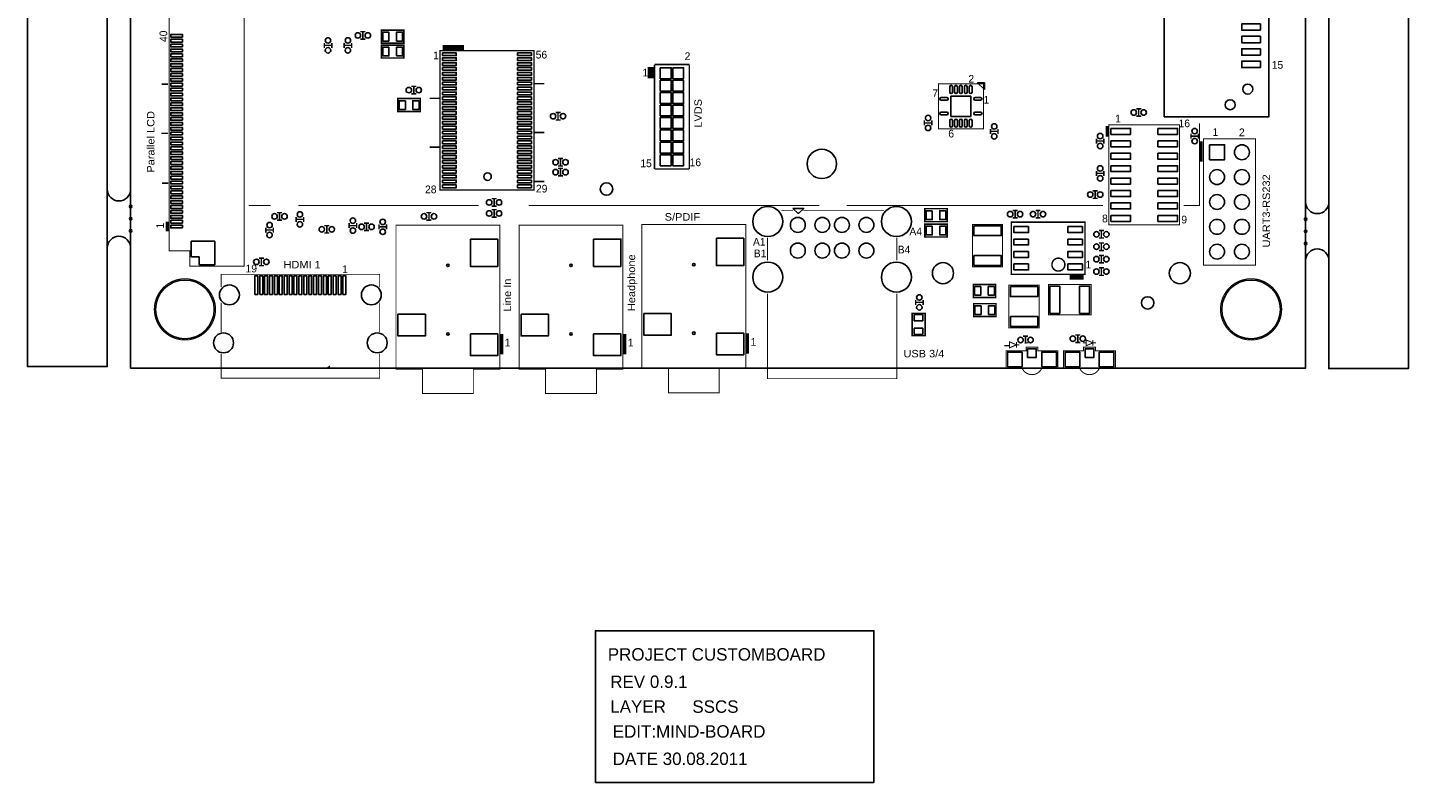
# Model space of a CAD drawing. Extents: x -11 to 131, y -42 to 220.
# Tile 1 of 4: x -11 to 131, y -42 to 35. Entities that reach past the tile are written whole.
import ezdxf

# ---------------------------------------------------------------- set-up
doc = ezdxf.new("R2010")
doc.units = 0
for name, color, linetype in [('BOARD_GEOMETRY_FORMAT_LOGO', 1, 'CONTINUOUS'), ('BOARD_GEOMETRY_OUTLINE', 4, 'CONTINUOUS'), ('BOARD_GEOMETRY_SILKSCREEN_TOP', 3, 'CONTINUOUS'), ('BOARD_GEOMETRY_SSCS', 2, 'CONTINUOUS'), ('PACKAGE_GEOMETRY_SILKSCREEN_TOP', 5, 'CONTINUOUS'), ('PIN_TOP', 6, 'CONTINUOUS')]:
    doc.layers.add(name, color=color, linetype=linetype)

msp = doc.modelspace()

# ---------------------------------------------------------------- linework, layer by layer
at = {"layer": 'BOARD_GEOMETRY_FORMAT_LOGO'}
msp.add_lwpolyline([(47.473108, -42.315892), (47.473108, -26.821892), (75.921108, -26.821892), (75.921108, -42.315892)], close=True, dxfattribs=at)
at = {"layer": 'BOARD_GEOMETRY_OUTLINE'}
for points in [[(5.9944, 112.754664), (-2.3876, 112.754664), (-2.3876, 220.1418), (-10.5156, 220.1418), (-10.5156, 0.1778), (-2.37998, 0.1778), (-2.37998, 107.4166), (122.428, 107.4166), (122.387614, -0.0254), (130.515614, -0.0254), (130.515614, 220.160088), (122.387614, 220.160088), (122.428, 112.754664)], [(0, 0), (0, 105.000044), (120.000014, 105.000044), (120.000014, 0)]]:
    msp.add_lwpolyline(points, close=True, dxfattribs=at)
for points in [[(0.00762, 18.288, -1), (-2.37998, 18.288)], [(122.405394, 16.9926, -1), (120.017794, 16.9926)], [(-2.37998, 12.2936, -1), (0.00762, 12.2936)], [(120.017794, 10.9982, -1), (122.405394, 10.9982)]]:
    msp.add_lwpolyline(points, format="xyb", dxfattribs=at)
at = {"layer": 'BOARD_GEOMETRY_SILKSCREEN_TOP', "const_width": 0.1524}
for points in [[(3.175, 29.0322), (3.8354, 29.0322)], [(3.1496, 24.003), (3.81, 24.003)], [(3.2004, 18.923), (3.8608, 18.923)]]:
    msp.add_lwpolyline(points, dxfattribs=at)
at = {"layer": 'PACKAGE_GEOMETRY_SILKSCREEN_TOP'}
for points in [[(105.560368, 25.678384), (116.260372, 25.678384), (116.260372, 68.178172), (105.560368, 68.178172)], [(87.210646, 28.471622), (87.210646, 29.171646), (86.510622, 29.171646)], [(67.65417, 16.338804), (68.754244, 16.338804), (68.254372, 15.838678), (68.154296, 15.838678)]]:
    msp.add_lwpolyline(points, close=True, dxfattribs=at)
for points, const_width in [([(3.936492, 14.777974), (3.936492, 36.458144), (6.056376, 36.458144), (6.056376, 38.028118), (11.616436, 38.028118), (11.616436, 10.43813), (6.066536, 10.43813), (6.066536, 11.988038), (3.936492, 11.988038), (3.936492, 15.18793)], 0.100076), ([(23.470108, 34.392108), (23.978108, 34.392108)], 0.1524), ([(23.724108, 34.392108), (23.724108, 33.630108)], 0.1524), ([(19.787108, 33.249108), (19.787108, 32.741108)], 0.1524), ([(20.549108, 32.995108), (19.787108, 32.995108)], 0.1524), ([(20.549108, 33.249108), (20.549108, 32.741108)], 0.1524), ([(21.819108, 33.249108), (21.819108, 32.741108)], 0.1524), ([(22.581108, 32.995108), (21.819108, 32.995108)], 0.1524), ([(22.581108, 33.249108), (22.581108, 32.741108)], 0.1524), ([(23.470108, 33.630108), (23.978108, 33.630108)], 0.1524), ([(31.89224, 32.779716), (34.05124, 32.779716)], 0.508), ([(53.1368, 30.7848), (53.1368, 29.6418)], 0.635), ([(53.5178, 20.3708), (53.5178, 31.0388)], 0.1524), ([(53.5178, 31.0388), (57.0738, 31.0388)], 0.1524), ([(57.0738, 31.0388), (57.0738, 20.3708)], 0.1524), ([(29.185108, 28.804108), (28.677108, 28.804108)], 0.1524), ([(28.931108, 28.042108), (28.931108, 28.804108)], 0.1524), ([(42.25544, 29.086556), (41.26484, 29.086556)], 0.1524), ([(87.11057, 25.871678), (87.11057, 29.07157), (82.51063, 29.07157), (82.51063, 24.47163), (87.11057, 24.47163), (87.11057, 26.021538)], 0.100076), ([(29.185108, 28.042108), (28.677108, 28.042108)], 0.1524), ([(31.53664, 27.58694), (30.54604, 27.58694)], 0.1524), ([(43.409108, 26.137108), (43.917108, 26.137108)], 0.1524), ([(43.409108, 25.375108), (43.917108, 25.375108)], 0.1524), ([(43.663108, 26.137108), (43.663108, 25.375108)], 0.1524), ([(81.0768, 25.3238), (81.0768, 24.8158)], 0.1524), ([(81.8388, 25.3238), (81.8388, 24.8158)], 0.1524), ([(102.718108, 26.518108), (103.226108, 26.518108)], 0.1524), ([(102.718108, 25.756108), (103.226108, 25.756108)], 0.1524), ([(102.972108, 26.518108), (102.972108, 25.756108)], 0.1524), ([(42.25544, 24.087836), (41.26484, 24.087836)], 0.1524), ([(81.8388, 25.0698), (81.0768, 25.0698)], 0.1524), ([(87.8332, 24.4602), (87.8332, 23.9522)], 0.1524), ([(88.5952, 24.2062), (87.8332, 24.2062)], 0.1524), ([(88.5952, 24.4602), (88.5952, 23.9522)], 0.1524), ([(99.735386, 24.760428), (99.735386, 23.660354)], 0.299974), ([(107.135422, 23.060406), (107.135422, 14.660372), (99.935538, 14.660372), (99.935538, 24.860504), (107.135422, 24.860504), (107.135422, 21.760434)], 0.100076), ([(109.194854, 25.019), (109.194854, 16.640302), (107.569, 16.640302)], 0.100076), ([(108.306108, 23.978108), (108.306108, 23.470108)], 0.1524), ([(109.068108, 23.978108), (109.068108, 23.470108)], 0.1524), ([(31.53664, 22.58822), (30.54604, 22.58822)], 0.1524), ([(98.654108, 23.470108), (98.654108, 22.962108)], 0.1524), ([(99.416108, 23.216108), (98.654108, 23.216108)], 0.1524), ([(99.416108, 23.470108), (99.416108, 22.962108)], 0.1524), ([(109.068108, 23.724108), (108.306108, 23.724108)], 0.1524), ([(109.347508, 23.190708), (109.347508, 21.107908)], 0.3048), ([(114.884708, 19.583908), (114.884708, 10.541508), (109.601508, 10.541508), (109.601508, 23.444708), (114.884708, 23.444708), (114.884708, 18.745708)], 0.1016), ([(43.663108, 21.438108), (44.171108, 21.438108)], 0.1524), ([(43.917108, 21.438108), (43.917108, 20.676108)], 0.1524), ([(43.663108, 20.676108), (44.171108, 20.676108)], 0.1524), ([(43.663108, 20.422108), (44.171108, 20.422108)], 0.1524), ([(43.917108, 20.422108), (43.917108, 19.660108)], 0.1524), ([(57.0738, 20.3708), (53.5178, 20.3708)], 0.1524), ([(98.654108, 20.168108), (98.654108, 19.660108)], 0.1524), ([(99.416108, 19.914108), (98.654108, 19.914108)], 0.1524), ([(99.416108, 20.168108), (99.416108, 19.660108)], 0.1524), ([(42.25544, 19.089116), (41.26484, 19.089116)], 0.1524), ([(43.663108, 19.660108), (44.171108, 19.660108)], 0.1524), ([(36.8808, 17.3228), (37.3888, 17.3228)], 0.1524), ([(37.1348, 17.3228), (37.1348, 16.5608)], 0.1524), ([(98.273108, 18.136108), (98.781108, 18.136108)], 0.1524), ([(98.273108, 17.374108), (98.781108, 17.374108)], 0.1524), ([(98.527108, 18.136108), (98.527108, 17.374108)], 0.1524), ([(14.3002, 16.640302), (12.065, 16.640302)], 0.100076), ([(14.9606, 15.9004), (15.4686, 15.9004)], 0.1524), ([(15.2146, 15.9004), (15.2146, 15.1384)], 0.1524), ([(16.9164, 14.9606), (16.9164, 15.4686)], 0.1524), ([(35.56, 16.640302), (17.145, 16.640302)], 0.100076), ([(17.6784, 14.9606), (17.6784, 15.4686)], 0.1524), ([(30.226, 15.9004), (30.734, 15.9004)], 0.1524), ([(30.48, 15.9004), (30.48, 15.1384)], 0.1524), ([(36.8808, 16.5608), (37.3888, 16.5608)], 0.1524), ([(37.3888, 16.2052), (36.8808, 16.2052)], 0.1524), ([(37.3888, 15.4432), (36.8808, 15.4432)], 0.1524), ([(37.1348, 15.4432), (37.1348, 16.2052)], 0.1524), ([(70.358, 16.640302), (40.6654, 16.640302)], 0.100076), ([(66.454274, 16.138652), (67.650868, 16.138652)], 0.100076), ([(68.720208, 16.138652), (76.95438, 16.138652)], 0.100076), ([(99.314, 16.640302), (73.152, 16.640302)], 0.100076), ([(90.6018, 16.129), (90.0938, 16.129)], 0.1524), ([(90.3478, 15.367), (90.3478, 16.129)], 0.1524), ([(92.4306, 16.129), (92.9386, 16.129)], 0.1524), ([(92.6846, 16.129), (92.6846, 15.367)], 0.1524), ([(3.73634, 13.99794), (3.73634, 14.988032)], 0.299974), ([(13.8176, 13.8684), (13.8176, 14.3764)], 0.1524), ([(13.8176, 14.1224), (14.5796, 14.1224)], 0.1524), ([(14.5796, 13.8684), (14.5796, 14.3764)], 0.1524), ([(14.9606, 15.1384), (15.4686, 15.1384)], 0.1524), ([(16.9164, 15.2146), (17.6784, 15.2146)], 0.1524), ([(19.7866, 14.5796), (20.2946, 14.5796)], 0.1524), ([(20.0406, 14.5796), (20.0406, 13.8176)], 0.1524), ([(22.327108, 14.834108), (22.327108, 14.326108)], 0.1524), ([(23.089108, 14.580108), (22.327108, 14.580108)], 0.1524), ([(23.089108, 14.834108), (23.089108, 14.326108)], 0.1524), ([(24.359108, 14.834108), (23.851108, 14.834108)], 0.1524), ([(24.359108, 14.072108), (23.851108, 14.072108)], 0.1524), ([(24.105108, 14.072108), (24.105108, 14.834108)], 0.1524), ([(25.375108, 14.707108), (25.375108, 14.199108)], 0.1524), ([(26.137108, 14.453108), (25.375108, 14.453108)], 0.1524), ([(26.137108, 14.707108), (26.137108, 14.199108)], 0.1524), ([(37.710364, 3.210306), (37.710364, -0.089662), (35.010344, -0.089662), (35.010344, -2.58953), (29.810456, -2.58953), (29.810456, -0.089662), (27.110436, -0.089662), (27.110436, 14.610334), (37.710364, 14.610334), (37.710364, 2.41046)], 0.100076), ([(30.226, 15.1384), (30.734, 15.1384)], 0.1524), ([(50.283364, 3.210306), (50.283364, -0.089662), (47.583344, -0.089662), (47.583344, -2.58953), (42.383456, -2.58953), (42.383456, -0.089662), (39.683436, -0.089662), (39.683436, 14.610334), (50.283364, 14.610334), (50.283364, 2.41046)], 0.100076), ([(62.830964, 3.286506), (62.830964, -0.013462), (60.130944, -0.013462), (60.130944, -2.51333), (54.931056, -2.51333), (54.931056, -0.013462), (52.231036, -0.013462), (52.231036, 14.686534), (62.830964, 14.686534), (62.830964, 2.48666)], 0.100076), ([(89.065354, 11.33983), (89.065354, 10.34923), (85.986874, 10.34923), (85.986874, 14.706092), (89.065354, 14.706092), (89.065354, 11.31316)], 0.1016), ([(90.6018, 15.367), (90.0938, 15.367)], 0.1524), ([(92.4306, 15.367), (92.9386, 15.367)], 0.1524), ([(99.416108, 14.072108), (98.908108, 14.072108)], 0.1524), ([(99.162108, 13.310108), (99.162108, 14.072108)], 0.1524), ([(19.7866, 13.8176), (20.2946, 13.8176)], 0.1524), ([(65.054226, 11.038586), (65.054226, 13.33881)], 0.100076), ([(78.254352, 13.33881), (78.254352, 11.038586)], 0.100076), ([(99.416108, 13.310108), (98.908108, 13.310108)], 0.1524), ([(99.416108, 12.802108), (98.908108, 12.802108)], 0.1524), ([(99.162108, 12.040108), (99.162108, 12.802108)], 0.1524), ([(13.1064, 11.2522), (13.6144, 11.2522)], 0.1524), ([(13.3604, 11.2522), (13.3604, 10.4902)], 0.1524), ([(99.416108, 12.040108), (98.908108, 12.040108)], 0.1524), ([(99.416108, 11.532108), (98.908108, 11.532108)], 0.1524), ([(99.162108, 10.770108), (99.162108, 11.532108)], 0.1524), ([(13.1064, 10.4902), (13.6144, 10.4902)], 0.1524), ([(99.416108, 10.770108), (98.908108, 10.770108)], 0.1524), ([(99.416108, 10.262108), (98.908108, 10.262108)], 0.1524), ([(99.162108, 9.500108), (99.162108, 10.262108)], 0.1524), ([(9.243568, 8.298688), (9.243568, 9.59866), (11.543538, 9.59866)], 0.100076), ([(17.543526, 9.59866), (11.343386, 9.59866)], 0.100076), ([(17.243552, 9.59866), (25.443434, 9.59866), (25.443434, 8.298688)], 0.100076), ([(92.799154, 5.11683), (92.799154, 4.12623), (89.720674, 4.12623), (89.720674, 8.483092), (92.799154, 8.483092), (92.799154, 5.09016)], 0.1016), ([(97.11817, 8.547354), (98.10877, 8.547354), (98.10877, 5.468874), (93.751908, 5.468874), (93.751908, 8.547354), (97.14484, 8.547354)], 0.1016), ([(97.3328, 9.2964), (95.9104, 9.2964)], 0.4572), ([(99.416108, 9.500108), (98.908108, 9.500108)], 0.1524), ([(78.254352, 7.638796), (78.254352, -1.061212), (65.054226, -1.061212), (65.054226, 7.638796)], 0.100076), ([(80.1878, 6.477), (80.1878, 6.985)], 0.1524), ([(80.9498, 6.477), (80.9498, 6.985)], 0.1524), ([(9.243568, 3.698748), (9.243568, 6.698742)], 0.100076), ([(25.443434, 6.698742), (25.443434, 3.698748)], 0.100076), ([(80.1878, 6.731), (80.9498, 6.731)], 0.1524), ([(37.910516, 3.51028), (37.910516, 1.410462)], 0.299974), ([(50.483516, 3.51028), (50.483516, 1.410462)], 0.299974), ([(63.031116, 3.58648), (63.031116, 1.486662)], 0.299974), ([(91.669108, 3.277108), (91.161108, 3.277108)], 0.1524), ([(91.415108, 2.515108), (91.415108, 3.277108)], 0.1524), ([(97.003108, 3.404108), (96.495108, 3.404108)], 0.1524), ([(96.749108, 2.642108), (96.749108, 3.404108)], 0.1524), ([(98.297746, 2.898394), (98.297746, 2.298446)], 0.100076), ([(25.443434, 1.4986), (25.443434, -1.001268), (9.243568, -1.001268), (9.243568, 1.4986)], 0.100076), ([(89.738708, 2.311908), (89.230708, 2.311908)], 0.1524), ([(91.06662, -0.001524), (89.416636, -0.001524), (89.416636, 1.79832), (91.46667, 1.79832), (91.46667, 2.148332), (92.666566, 2.148332), (92.666566, 1.79832), (93.266514, 1.79832)], 0.100076), ([(90.48623, 2.695194), (90.48623, 2.095246)], 0.100076), ([(90.48623, 2.39522), (90.786204, 2.39522)], 0.100076), ([(91.416632, 2.59842), (91.716606, 2.59842)], 0.100076), ([(93.066616, 1.79832), (94.7166, 1.79832), (94.7166, -0.001524), (93.066616, -0.001524)], 0.100076), ([(96.947736, -0.001524), (95.297752, -0.001524), (95.297752, 1.79832), (97.347786, 1.79832), (97.347786, 2.148332), (98.547682, 2.148332), (98.547682, 1.79832), (99.14763, 1.79832)], 0.100076), ([(97.003108, 2.642108), (96.495108, 2.642108)], 0.1524), ([(97.297748, 2.59842), (97.597722, 2.59842)], 0.100076), ([(98.297746, 2.59842), (98.59772, 2.59842)], 0.100076), ([(98.947732, 1.79832), (100.597716, 1.79832), (100.597716, -0.001524), (98.947732, -0.001524)], 0.100076)]:
    msp.add_lwpolyline(points, dxfattribs=dict(at, const_width=const_width))
for points, const_width in [([(25.629108, 34.544508), (27.915108, 34.544508), (27.915108, 33.223708), (25.629108, 33.223708)], 0.1524), ([(25.629108, 33.020508), (27.915108, 33.020508), (27.915108, 31.699708), (25.629108, 31.699708)], 0.1524), ([(31.60014, 18.211546), (41.20134, 18.211546), (41.20134, 32.463486), (31.60014, 32.463486)], 0.1524), ([(29.591, 26.2382), (27.305, 26.2382), (27.305, 27.559), (29.591, 27.559)], 0.1524), ([(83.4136, 14.986), (81.1276, 14.986), (81.1276, 16.3068), (83.4136, 16.3068)], 0.1524), ([(83.414108, 13.411708), (81.128108, 13.411708), (81.128108, 14.732508), (83.414108, 14.732508)], 0.1524), ([(97.4852, 14.9352), (89.9668, 14.9352), (89.9668, 9.6012), (97.4852, 9.6012)], 0.1524), ([(86.0806, 8.5598), (88.3666, 8.5598), (88.3666, 7.239), (86.0806, 7.239)], 0.1524), ([(79.8322, 3.3274), (79.8322, 5.6134), (81.153, 5.6134), (81.153, 3.3274)], 0.1524), ([(88.392, 5.2832), (86.106, 5.2832), (86.106, 6.604), (88.392, 6.604)], 0.1524), ([(97.597722, 2.898394), (97.597722, 2.298446), (98.297746, 2.59842)], 0.100076), ([(89.786206, 2.695194), (89.786206, 2.095246), (90.48623, 2.39522)], 0.100076)]:
    msp.add_lwpolyline(points, close=True, dxfattribs=dict(at, const_width=const_width))
for points, const_width in [([(95.4278, 10.5918, 1), (94.107, 10.591728, 1)], 0.1524), ([(8.685276, 6.020562, 1), (2.420112, 6.020562, 1)], 0.100076), ([(117.580156, 6.020562, 1), (111.314992, 6.020562, 1)], 0.100076)]:
    msp.add_lwpolyline(points, format="xyb", close=True, dxfattribs=dict(at, const_width=const_width))
for points in [[(20.123404, -0.00127), (20.353528, 0.2286)], [(10.093452, -0.00127), (24.59355, -0.00127)]]:
    msp.add_lwpolyline(points, dxfattribs=at)
at = {"layer": 'PACKAGE_GEOMETRY_SILKSCREEN_TOP', "const_width": 0.100076}
for points in [[(91.06662, -0.001524, 0.65119), (93.066616, -0.001524)], [(96.947736, -0.001524, 0.65119), (98.947732, -0.001524)]]:
    msp.add_lwpolyline(points, format="xyb", dxfattribs=at)
at = {"layer": 'PIN_TOP'}
for points in [[(5.29336, 33.838388), (4.09956, 33.838388), (4.09956, 34.117788), (5.29336, 34.117788)], [(25.756108, 33.439608), (25.756108, 34.328608), (26.391108, 34.328608), (26.391108, 33.439608)], [(27.153108, 33.439608), (27.153108, 34.328608), (27.788108, 34.328608), (27.788108, 33.439608)], [(115.402868, 34.533078), (113.497868, 34.533078), (113.497868, 35.193478), (115.402868, 35.193478)], [(115.402868, 33.263078), (113.497868, 33.263078), (113.497868, 33.923478), (115.402868, 33.923478)], [(5.29336, 33.338262), (4.09956, 33.338262), (4.09956, 33.617662), (5.29336, 33.617662)], [(5.29336, 32.83839), (4.09956, 32.83839), (4.09956, 33.11779), (5.29336, 33.11779)], [(5.29336, 32.338264), (4.09956, 32.338264), (4.09956, 32.617664), (5.29336, 32.617664)], [(25.756108, 31.915608), (25.756108, 32.804608), (26.391108, 32.804608), (26.391108, 31.915608)], [(27.153108, 31.915608), (27.153108, 32.804608), (27.788108, 32.804608), (27.788108, 31.915608)], [(115.402868, 31.993078), (113.497868, 31.993078), (113.497868, 32.653478), (115.402868, 32.653478)], [(5.29336, 31.838392), (4.09956, 31.838392), (4.09956, 32.117792), (5.29336, 32.117792)], [(5.29336, 31.338266), (4.09956, 31.338266), (4.09956, 31.617666), (5.29336, 31.617666)], [(5.29336, 30.838394), (4.09956, 30.838394), (4.09956, 31.117794), (5.29336, 31.117794)], [(31.86684, 31.946088), (31.86684, 32.225488), (33.26384, 32.225488), (33.26384, 31.946088)], [(31.86684, 31.446216), (31.86684, 31.725616), (33.26384, 31.725616), (33.26384, 31.446216)], [(31.86684, 30.946344), (31.86684, 31.225744), (33.26384, 31.225744), (33.26384, 30.946344)], [(39.53764, 31.946088), (39.53764, 32.225488), (40.93464, 32.225488), (40.93464, 31.946088)], [(39.53764, 31.446216), (39.53764, 31.725616), (40.93464, 31.725616), (40.93464, 31.446216)], [(39.53764, 30.946344), (39.53764, 31.225744), (40.93464, 31.225744), (40.93464, 30.946344)], [(115.402868, 30.723078), (113.497868, 30.723078), (113.497868, 31.383478), (115.402868, 31.383478)], [(5.29336, 30.338268), (4.09956, 30.338268), (4.09956, 30.617668), (5.29336, 30.617668)], [(5.29336, 29.838396), (4.09956, 29.838396), (4.09956, 30.117796), (5.29336, 30.117796)], [(5.29336, 29.33827), (4.09956, 29.33827), (4.09956, 29.61767), (5.29336, 29.61767)], [(31.86684, 30.446472), (31.86684, 30.725872), (33.26384, 30.725872), (33.26384, 30.446472)], [(31.86684, 29.9466), (31.86684, 30.226), (33.26384, 30.226), (33.26384, 29.9466)], [(31.86684, 29.446728), (31.86684, 29.726128), (33.26384, 29.726128), (33.26384, 29.446728)], [(39.53764, 30.446472), (39.53764, 30.725872), (40.93464, 30.725872), (40.93464, 30.446472)], [(39.53764, 29.9466), (39.53764, 30.226), (40.93464, 30.226), (40.93464, 29.9466)], [(39.53764, 29.446728), (39.53764, 29.726128), (40.93464, 29.726128), (40.93464, 29.446728)], [(54.102, 30.7086), (55.2196, 30.7086), (55.2196, 29.591), (54.102, 29.591)], [(55.372, 30.7086), (56.4896, 30.7086), (56.4896, 29.591), (55.372, 29.591)], [(5.29336, 28.838398), (4.09956, 28.838398), (4.09956, 29.117798), (5.29336, 29.117798)], [(5.29336, 28.338272), (4.09956, 28.338272), (4.09956, 28.617672), (5.29336, 28.617672)], [(31.86684, 28.946856), (31.86684, 29.226256), (33.26384, 29.226256), (33.26384, 28.946856)], [(31.86684, 28.446984), (31.86684, 28.726384), (33.26384, 28.726384), (33.26384, 28.446984)], [(31.86684, 27.947112), (31.86684, 28.226512), (33.26384, 28.226512), (33.26384, 27.947112)], [(39.53764, 28.946856), (39.53764, 29.226256), (40.93464, 29.226256), (40.93464, 28.946856)], [(39.53764, 28.446984), (39.53764, 28.726384), (40.93464, 28.726384), (40.93464, 28.446984)], [(39.53764, 27.947112), (39.53764, 28.226512), (40.93464, 28.226512), (40.93464, 27.947112)], [(54.102, 29.4386), (55.2196, 29.4386), (55.2196, 28.321), (54.102, 28.321)], [(55.372, 29.4386), (56.4896, 29.4386), (56.4896, 28.321), (55.372, 28.321)], [(5.29336, 27.8384), (4.09956, 27.8384), (4.09956, 28.1178), (5.29336, 28.1178)], [(5.29336, 27.338274), (4.09956, 27.338274), (4.09956, 27.617674), (5.29336, 27.617674)], [(5.29336, 26.838402), (4.09956, 26.838402), (4.09956, 27.117802), (5.29336, 27.117802)], [(28.067, 27.3431), (28.067, 26.4541), (27.432, 26.4541), (27.432, 27.3431)], [(29.464, 27.3431), (29.464, 26.4541), (28.829, 26.4541), (28.829, 27.3431)], [(31.86684, 27.44724), (31.86684, 27.72664), (33.26384, 27.72664), (33.26384, 27.44724)], [(31.86684, 26.947368), (31.86684, 27.226768), (33.26384, 27.226768), (33.26384, 26.947368)], [(39.53764, 27.44724), (39.53764, 27.72664), (40.93464, 27.72664), (40.93464, 27.44724)], [(39.53764, 26.947368), (39.53764, 27.226768), (40.93464, 27.226768), (40.93464, 26.947368)], [(54.102, 28.1686), (55.2196, 28.1686), (55.2196, 27.051), (54.102, 27.051)], [(54.102, 26.8986), (55.2196, 26.8986), (55.2196, 25.781), (54.102, 25.781)], [(55.372, 28.1686), (56.4896, 28.1686), (56.4896, 27.051), (55.372, 27.051)], [(55.372, 26.8986), (56.4896, 26.8986), (56.4896, 25.781), (55.372, 25.781)], [(85.8393, 27.8003), (85.8393, 25.7429), (83.7819, 25.7429), (83.7819, 27.8003)], [(5.29336, 26.338276), (4.09956, 26.338276), (4.09956, 26.617676), (5.29336, 26.617676)], [(5.29336, 25.838404), (4.09956, 25.838404), (4.09956, 26.117804), (5.29336, 26.117804)], [(5.29336, 25.338278), (4.09956, 25.338278), (4.09956, 25.617678), (5.29336, 25.617678)], [(31.86684, 26.447496), (31.86684, 26.726896), (33.26384, 26.726896), (33.26384, 26.447496)], [(31.86684, 25.947624), (31.86684, 26.227024), (33.26384, 26.227024), (33.26384, 25.947624)], [(31.86684, 25.447752), (31.86684, 25.727152), (33.26384, 25.727152), (33.26384, 25.447752)], [(39.53764, 26.447496), (39.53764, 26.726896), (40.93464, 26.726896), (40.93464, 26.447496)], [(39.53764, 25.947624), (39.53764, 26.227024), (40.93464, 26.227024), (40.93464, 25.947624)], [(39.53764, 25.447752), (39.53764, 25.727152), (40.93464, 25.727152), (40.93464, 25.447752)], [(54.102, 25.6286), (55.2196, 25.6286), (55.2196, 24.511), (54.102, 24.511)], [(55.372, 25.6286), (56.4896, 25.6286), (56.4896, 24.511), (55.372, 24.511)], [(5.29336, 24.838406), (4.09956, 24.838406), (4.09956, 25.117806), (5.29336, 25.117806)], [(5.29336, 24.33828), (4.09956, 24.33828), (4.09956, 24.61768), (5.29336, 24.61768)], [(5.29336, 23.838408), (4.09956, 23.838408), (4.09956, 24.117808), (5.29336, 24.117808)], [(31.86684, 24.94788), (31.86684, 25.22728), (33.26384, 25.22728), (33.26384, 24.94788)], [(31.86684, 24.448008), (31.86684, 24.727408), (33.26384, 24.727408), (33.26384, 24.448008)], [(31.86684, 23.948136), (31.86684, 24.227536), (33.26384, 24.227536), (33.26384, 23.948136)], [(39.53764, 24.94788), (39.53764, 25.22728), (40.93464, 25.22728), (40.93464, 24.94788)], [(39.53764, 24.448008), (39.53764, 24.727408), (40.93464, 24.727408), (40.93464, 24.448008)], [(39.53764, 23.948136), (39.53764, 24.227536), (40.93464, 24.227536), (40.93464, 23.948136)], [(54.102, 24.3586), (55.2196, 24.3586), (55.2196, 23.241), (54.102, 23.241)], [(55.372, 24.3586), (56.4896, 24.3586), (56.4896, 23.241), (55.372, 23.241)], [(100.132134, 24.510238), (102.138734, 24.510238), (102.138734, 23.900638), (100.132134, 23.900638)], [(104.932226, 24.510238), (106.938826, 24.510238), (106.938826, 23.900638), (104.932226, 23.900638)], [(5.29336, 23.338282), (4.09956, 23.338282), (4.09956, 23.617682), (5.29336, 23.617682)], [(5.29336, 22.83841), (4.09956, 22.83841), (4.09956, 23.11781), (5.29336, 23.11781)], [(5.29336, 22.338284), (4.09956, 22.338284), (4.09956, 22.617684), (5.29336, 22.617684)], [(31.86684, 23.448264), (31.86684, 23.727664), (33.26384, 23.727664), (33.26384, 23.448264)], [(31.86684, 22.948392), (31.86684, 23.227792), (33.26384, 23.227792), (33.26384, 22.948392)], [(31.86684, 22.44852), (31.86684, 22.72792), (33.26384, 22.72792), (33.26384, 22.44852)], [(39.53764, 23.448264), (39.53764, 23.727664), (40.93464, 23.727664), (40.93464, 23.448264)], [(39.53764, 22.948392), (39.53764, 23.227792), (40.93464, 23.227792), (40.93464, 22.948392)], [(39.53764, 22.44852), (39.53764, 22.72792), (40.93464, 22.72792), (40.93464, 22.44852)], [(54.102, 23.0886), (55.2196, 23.0886), (55.2196, 21.971), (54.102, 21.971)], [(55.372, 23.0886), (56.4896, 23.0886), (56.4896, 21.971), (55.372, 21.971)], [(100.132134, 23.240238), (102.138734, 23.240238), (102.138734, 22.630638), (100.132134, 22.630638)], [(104.932226, 23.240238), (106.938826, 23.240238), (106.938826, 22.630638), (104.932226, 22.630638)], [(110.211108, 22.835108), (111.735108, 22.835108), (111.735108, 21.311108), (110.211108, 21.311108)], [(5.29336, 21.838412), (4.09956, 21.838412), (4.09956, 22.117812), (5.29336, 22.117812)], [(5.29336, 21.338286), (4.09956, 21.338286), (4.09956, 21.617686), (5.29336, 21.617686)], [(31.86684, 21.948648), (31.86684, 22.228048), (33.26384, 22.228048), (33.26384, 21.948648)], [(31.86684, 21.448776), (31.86684, 21.728176), (33.26384, 21.728176), (33.26384, 21.448776)], [(31.86684, 20.948904), (31.86684, 21.228304), (33.26384, 21.228304), (33.26384, 20.948904)], [(39.53764, 21.948648), (39.53764, 22.228048), (40.93464, 22.228048), (40.93464, 21.948648)], [(39.53764, 21.448776), (39.53764, 21.728176), (40.93464, 21.728176), (40.93464, 21.448776)], [(39.53764, 20.948904), (39.53764, 21.228304), (40.93464, 21.228304), (40.93464, 20.948904)], [(54.102, 21.8186), (55.2196, 21.8186), (55.2196, 20.701), (54.102, 20.701)], [(55.372, 21.8186), (56.4896, 21.8186), (56.4896, 20.701), (55.372, 20.701)], [(100.132134, 21.970238), (102.138734, 21.970238), (102.138734, 21.360638), (100.132134, 21.360638)], [(104.932226, 21.970238), (106.938826, 21.970238), (106.938826, 21.360638), (104.932226, 21.360638)], [(5.29336, 20.838414), (4.09956, 20.838414), (4.09956, 21.117814), (5.29336, 21.117814)], [(5.29336, 20.338288), (4.09956, 20.338288), (4.09956, 20.617688), (5.29336, 20.617688)], [(5.29336, 19.838416), (4.09956, 19.838416), (4.09956, 20.117816), (5.29336, 20.117816)], [(31.86684, 20.449032), (31.86684, 20.728432), (33.26384, 20.728432), (33.26384, 20.449032)], [(31.86684, 19.94916), (31.86684, 20.22856), (33.26384, 20.22856), (33.26384, 19.94916)], [(39.53764, 20.449032), (39.53764, 20.728432), (40.93464, 20.728432), (40.93464, 20.449032)], [(39.53764, 19.94916), (39.53764, 20.22856), (40.93464, 20.22856), (40.93464, 19.94916)], [(100.132134, 20.700238), (102.138734, 20.700238), (102.138734, 20.090638), (100.132134, 20.090638)], [(104.932226, 20.700238), (106.938826, 20.700238), (106.938826, 20.090638), (104.932226, 20.090638)], [(5.29336, 19.33829), (4.09956, 19.33829), (4.09956, 19.61769), (5.29336, 19.61769)], [(5.29336, 18.838418), (4.09956, 18.838418), (4.09956, 19.117818), (5.29336, 19.117818)], [(5.29336, 18.338292), (4.09956, 18.338292), (4.09956, 18.617692), (5.29336, 18.617692)], [(31.86684, 19.449288), (31.86684, 19.728688), (33.26384, 19.728688), (33.26384, 19.449288)], [(31.86684, 18.949416), (31.86684, 19.228816), (33.26384, 19.228816), (33.26384, 18.949416)], [(31.86684, 18.449544), (31.86684, 18.728944), (33.26384, 18.728944), (33.26384, 18.449544)], [(39.53764, 19.449288), (39.53764, 19.728688), (40.93464, 19.728688), (40.93464, 19.449288)], [(39.53764, 18.949416), (39.53764, 19.228816), (40.93464, 19.228816), (40.93464, 18.949416)], [(39.53764, 18.449544), (39.53764, 18.728944), (40.93464, 18.728944), (40.93464, 18.449544)], [(100.132134, 19.430238), (102.138734, 19.430238), (102.138734, 18.820638), (100.132134, 18.820638)], [(104.932226, 19.430238), (106.938826, 19.430238), (106.938826, 18.820638), (104.932226, 18.820638)], [(5.29336, 17.83842), (4.09956, 17.83842), (4.09956, 18.11782), (5.29336, 18.11782)], [(5.29336, 17.338294), (4.09956, 17.338294), (4.09956, 17.617694), (5.29336, 17.617694)], [(5.29336, 16.838422), (4.09956, 16.838422), (4.09956, 17.117822), (5.29336, 17.117822)], [(100.132134, 18.160238), (102.138734, 18.160238), (102.138734, 17.550638), (100.132134, 17.550638)], [(104.932226, 18.160238), (106.938826, 18.160238), (106.938826, 17.550638), (104.932226, 17.550638)], [(5.29336, 16.338296), (4.09956, 16.338296), (4.09956, 16.617696), (5.29336, 16.617696)], [(5.29336, 15.838424), (4.09956, 15.838424), (4.09956, 16.117824), (5.29336, 16.117824)], [(5.29336, 15.338298), (4.09956, 15.338298), (4.09956, 15.617698), (5.29336, 15.617698)], [(81.8896, 16.0909), (81.8896, 15.2019), (81.2546, 15.2019), (81.2546, 16.0909)], [(83.2866, 16.0909), (83.2866, 15.2019), (82.6516, 15.2019), (82.6516, 16.0909)], [(100.132134, 16.890238), (102.138734, 16.890238), (102.138734, 16.280638), (100.132134, 16.280638)], [(100.132134, 15.620238), (102.138734, 15.620238), (102.138734, 15.010638), (100.132134, 15.010638)], [(104.932226, 16.890238), (106.938826, 16.890238), (106.938826, 16.280638), (104.932226, 16.280638)], [(104.932226, 15.620238), (106.938826, 15.620238), (106.938826, 15.010638), (104.932226, 15.010638)], [(5.29336, 14.838426), (4.09956, 14.838426), (4.09956, 15.117826), (5.29336, 15.117826)], [(5.29336, 14.3383), (4.09956, 14.3383), (4.09956, 14.6177), (5.29336, 14.6177)], [(81.890108, 14.516608), (81.890108, 13.627608), (81.255108, 13.627608), (81.255108, 14.516608)], [(83.287108, 14.516608), (83.287108, 13.627608), (82.652108, 13.627608), (82.652108, 14.516608)], [(86.1314, 14.5669), (88.9254, 14.5669), (88.9254, 13.5509), (86.1314, 13.5509)], [(91.7194, 14.478), (91.7194, 13.8684), (90.2208, 13.8684), (90.2208, 14.478)], [(97.2312, 14.478), (97.2312, 13.8684), (95.7326, 13.8684), (95.7326, 14.478)], [(6.196584, 12.977876), (6.196584, 11.37793), (6.99643, 11.37793), (6.99643, 10.578084), (8.596376, 10.578084), (8.596376, 12.977876)], [(34.713418, 13.207492), (37.507418, 13.207492), (37.507418, 10.413492), (34.713418, 10.413492)], [(47.286418, 13.207492), (50.080418, 13.207492), (50.080418, 10.413492), (47.286418, 10.413492)], [(59.834018, 13.283692), (62.628018, 13.283692), (62.628018, 10.489692), (59.834018, 10.489692)], [(91.7194, 13.208), (91.7194, 12.5984), (90.2208, 12.5984), (90.2208, 13.208)], [(97.2312, 13.208), (97.2312, 12.5984), (95.7326, 12.5984), (95.7326, 13.208)], [(86.1314, 11.5189), (88.9254, 11.5189), (88.9254, 10.5029), (86.1314, 10.5029)], [(91.7194, 11.938), (91.7194, 11.3284), (90.2208, 11.3284), (90.2208, 11.938)], [(97.2312, 11.938), (97.2312, 11.3284), (95.7326, 11.3284), (95.7326, 11.938)], [(91.7194, 10.668), (91.7194, 10.0584), (90.2208, 10.0584), (90.2208, 10.668)], [(97.2312, 10.668), (97.2312, 10.0584), (95.7326, 10.0584), (95.7326, 10.668)], [(12.690856, 7.546086), (12.690856, 9.451086), (12.995656, 9.451086), (12.995656, 7.546086)], [(13.190982, 7.546086), (13.190982, 9.451086), (13.495782, 9.451086), (13.495782, 7.546086)], [(13.690854, 7.546086), (13.690854, 9.451086), (13.995654, 9.451086), (13.995654, 7.546086)], [(14.19098, 7.546086), (14.19098, 9.451086), (14.49578, 9.451086), (14.49578, 7.546086)], [(14.690852, 7.546086), (14.690852, 9.451086), (14.995652, 9.451086), (14.995652, 7.546086)], [(15.190978, 7.546086), (15.190978, 9.451086), (15.495778, 9.451086), (15.495778, 7.546086)], [(15.69085, 7.546086), (15.69085, 9.451086), (15.99565, 9.451086), (15.99565, 7.546086)], [(16.190976, 7.546086), (16.190976, 9.451086), (16.495776, 9.451086), (16.495776, 7.546086)], [(16.690848, 7.546086), (16.690848, 9.451086), (16.995648, 9.451086), (16.995648, 7.546086)], [(17.190974, 7.546086), (17.190974, 9.451086), (17.495774, 9.451086), (17.495774, 7.546086)], [(17.6911, 7.546086), (17.6911, 9.451086), (17.9959, 9.451086), (17.9959, 7.546086)], [(18.190972, 7.546086), (18.190972, 9.451086), (18.495772, 9.451086), (18.495772, 7.546086)], [(18.691098, 7.546086), (18.691098, 9.451086), (18.995898, 9.451086), (18.995898, 7.546086)], [(19.19097, 7.546086), (19.19097, 9.451086), (19.49577, 9.451086), (19.49577, 7.546086)], [(19.691096, 7.546086), (19.691096, 9.451086), (19.995896, 9.451086), (19.995896, 7.546086)], [(20.190968, 7.546086), (20.190968, 9.451086), (20.495768, 9.451086), (20.495768, 7.546086)], [(20.691094, 7.546086), (20.691094, 9.451086), (20.995894, 9.451086), (20.995894, 7.546086)], [(21.190966, 7.546086), (21.190966, 9.451086), (21.495766, 9.451086), (21.495766, 7.546086)], [(21.691092, 7.546086), (21.691092, 9.451086), (21.995892, 9.451086), (21.995892, 7.546086)], [(86.2076, 7.4549), (86.2076, 8.3439), (86.8426, 8.3439), (86.8426, 7.4549)], [(87.6046, 7.4549), (87.6046, 8.3439), (88.2396, 8.3439), (88.2396, 7.4549)], [(89.8652, 8.3439), (92.6592, 8.3439), (92.6592, 7.3279), (89.8652, 7.3279)], [(93.8911, 5.6134), (93.8911, 8.4074), (94.9071, 8.4074), (94.9071, 5.6134)], [(96.9391, 5.6134), (96.9391, 8.4074), (97.9551, 8.4074), (97.9551, 5.6134)], [(86.868, 6.3881), (86.868, 5.4991), (86.233, 5.4991), (86.233, 6.3881)], [(88.265, 6.3881), (88.265, 5.4991), (87.63, 5.4991), (87.63, 6.3881)], [(27.313382, 5.515356), (30.107382, 5.515356), (30.107382, 3.305556), (27.313382, 3.305556)], [(39.886382, 5.515356), (42.680382, 5.515356), (42.680382, 3.305556), (39.886382, 3.305556)], [(52.433982, 5.591556), (55.227982, 5.591556), (55.227982, 3.381756), (52.433982, 3.381756)], [(80.9371, 4.8514), (80.0481, 4.8514), (80.0481, 5.4864), (80.9371, 5.4864)], [(89.8652, 5.2959), (92.6592, 5.2959), (92.6592, 4.2799), (89.8652, 4.2799)], [(34.713418, 3.51536), (37.507418, 3.51536), (37.507418, 1.30556), (34.713418, 1.30556)], [(47.286418, 3.51536), (50.080418, 3.51536), (50.080418, 1.30556), (47.286418, 1.30556)], [(59.834018, 3.59156), (62.628018, 3.59156), (62.628018, 1.38176), (59.834018, 1.38176)], [(80.9371, 3.4544), (80.0481, 3.4544), (80.0481, 4.0894), (80.9371, 4.0894)], [(89.567258, 0.149098), (89.567258, 1.647698), (91.065858, 1.647698), (91.065858, 0.149098)], [(91.622118, 1.103884), (91.622118, 1.992884), (92.511118, 1.992884), (92.511118, 1.103884)], [(93.067378, 0.149098), (93.067378, 1.647698), (94.565978, 1.647698), (94.565978, 0.149098)], [(95.448374, 0.149098), (95.448374, 1.647698), (96.946974, 1.647698), (96.946974, 0.149098)], [(97.503234, 1.103884), (97.503234, 1.992884), (98.392234, 1.992884), (98.392234, 1.103884)], [(98.948494, 0.149098), (98.948494, 1.647698), (100.447094, 1.647698), (100.447094, 0.149098)]]:
    msp.add_lwpolyline(points, close=True, dxfattribs=at)
for points in [[(83.670902, 28.217114), (83.670902, 28.775914, -1), (83.950302, 28.775914), (83.950302, 28.217114, -1)], [(84.170774, 28.217114), (84.170774, 28.775914, -1), (84.450174, 28.775914), (84.450174, 28.217114, -1)], [(84.6709, 28.217114), (84.6709, 28.775914, -1), (84.9503, 28.775914), (84.9503, 28.217114, -1)], [(85.171026, 28.217114), (85.171026, 28.775914, -1), (85.450426, 28.775914), (85.450426, 28.217114, -1)], [(85.670898, 28.217114), (85.670898, 28.775914, -1), (85.950298, 28.775914), (85.950298, 28.217114, -1)], [(82.806286, 27.661362), (83.365086, 27.661362, -1), (83.365086, 27.381962), (82.806286, 27.381962, -1)], [(86.256114, 27.661362), (86.814914, 27.661362, -1), (86.814914, 27.381962), (86.256114, 27.381962, -1)], [(82.806286, 26.161238), (83.365086, 26.161238, -1), (83.365086, 25.881838), (82.806286, 25.881838, -1)], [(83.670902, 24.767286), (83.670902, 25.326086, -1), (83.950302, 25.326086), (83.950302, 24.767286, -1)], [(84.170774, 24.767286), (84.170774, 25.326086, -1), (84.450174, 25.326086), (84.450174, 24.767286, -1)], [(84.6709, 24.767286), (84.6709, 25.326086, -1), (84.9503, 25.326086), (84.9503, 24.767286, -1)], [(85.171026, 24.767286), (85.171026, 25.326086, -1), (85.450426, 25.326086), (85.450426, 24.767286, -1)], [(85.670898, 24.767286), (85.670898, 25.326086, -1), (85.950298, 25.326086), (85.950298, 24.767286, -1)], [(86.256114, 26.161238), (86.814914, 26.161238, -1), (86.814914, 25.881838), (86.256114, 25.881838, -1)]]:
    msp.add_lwpolyline(points, format="xyb", close=True, dxfattribs=at)
for centre, radius in [((23.216108, 34.011108), 0.2794), ((24.232108, 34.011108), 0.2794), ((20.168108, 33.503108), 0.2794), ((20.168108, 32.487108), 0.2794), ((22.200108, 33.503108), 0.2794), ((22.200108, 32.487108), 0.2794), ((28.423108, 28.423108), 0.2794), ((29.439108, 28.423108), 0.2794), ((114.112294, 28.528264), 0.508), ((112.31245, 26.928318), 0.508), ((43.155108, 25.756108), 0.2794), ((44.171108, 25.756108), 0.2794), ((81.4578, 25.5778), 0.2794), ((102.464108, 26.137108), 0.2794), ((103.480108, 26.137108), 0.2794), ((81.4578, 24.5618), 0.2794), ((88.2142, 24.7142), 0.2794), ((88.2142, 23.6982), 0.2794), ((99.035108, 23.724108), 0.2794), ((108.687108, 24.232108), 0.2794), ((99.035108, 22.708108), 0.2794), ((108.687108, 23.216108), 0.2794), ((113.513108, 22.073108), 0.762), ((43.409108, 21.057108), 0.2794), ((44.425108, 21.057108), 0.2794), ((70.604126, 20.88642), 1.4986), ((36.464494, 19.585178), 0.381), ((43.409108, 20.041108), 0.2794), ((44.425108, 20.041108), 0.2794), ((99.035108, 20.422108), 0.2794), ((110.973108, 19.533108), 0.762), ((113.513108, 19.533108), 0.762), ((48.6156, 18.3134), 0.635), ((99.035108, 19.406108), 0.2794), ((36.6268, 16.9418), 0.2794), ((37.6428, 16.9418), 0.2794), ((98.019108, 17.755108), 0.2794), ((99.035108, 17.755108), 0.2794), ((110.973108, 16.993108), 0.762), ((113.513108, 16.993108), 0.762), ((0.00762, 16.5354), 0.127), ((14.7066, 15.5194), 0.2794), ((15.7226, 15.5194), 0.2794), ((17.2974, 15.7226), 0.2794), ((29.972, 15.5194), 0.2794), ((30.988, 15.5194), 0.2794), ((36.6268, 15.8242), 0.2794), ((37.6428, 15.8242), 0.2794), ((65.084198, 14.9987), 1.5367), ((78.22438, 14.9987), 1.5367), ((89.8398, 15.748), 0.2794), ((90.8558, 15.748), 0.2794), ((92.1766, 15.748), 0.2794), ((93.1926, 15.748), 0.2794), ((0.00762, 15.2908), 0.127), ((0.00762, 14.0462), 0.127), ((14.1986, 14.6304), 0.2794), ((17.2974, 14.7066), 0.2794), ((19.5326, 14.1986), 0.2794), ((20.5486, 14.1986), 0.2794), ((22.708108, 15.088108), 0.2794), ((22.708108, 14.072108), 0.2794), ((23.597108, 14.453108), 0.2794), ((24.613108, 14.453108), 0.2794), ((25.756108, 14.961108), 0.2794), ((25.756108, 13.945108), 0.2794), ((68.154296, 14.648688), 0.762), ((70.654418, 14.648688), 0.762), ((72.654414, 14.648688), 0.762), ((75.154282, 14.648688), 0.762), ((110.973108, 14.453108), 0.762), ((113.513108, 14.453108), 0.762), ((120.017794, 15.24), 0.127), ((120.017794, 13.9954), 0.127), ((14.1986, 13.6144), 0.2794), ((68.154296, 12.028678), 0.762), ((70.654418, 12.028678), 0.762), ((72.654414, 12.028678), 0.762), ((75.154282, 12.028678), 0.762), ((98.654108, 13.691108), 0.2794), ((98.654108, 12.421108), 0.2794), ((99.670108, 13.691108), 0.2794), ((99.670108, 12.421108), 0.2794), ((120.017794, 12.7508), 0.127), ((98.654108, 11.151108), 0.2794), ((99.670108, 11.151108), 0.2794), ((110.973108, 11.913108), 0.762), ((113.513108, 11.913108), 0.762), ((12.8524, 10.8712), 0.2794), ((13.8684, 10.8712), 0.2794), ((32.4104, 10.51052), 0.127), ((44.9834, 10.51052), 0.127), ((57.531, 10.58672), 0.127), ((65.084198, 9.318752), 1.5367), ((78.22438, 9.318752), 1.5367), ((82.975704, 9.719564), 1.0795), ((98.654108, 9.881108), 0.2794), ((99.670108, 9.881108), 0.2794), ((107.175808, 9.719564), 1.0795), ((5.552694, 6.020562), 2.9972), ((10.093452, 7.498588), 1.016), ((24.593296, 7.498588), 1.016), ((114.447574, 6.020562), 2.9972), ((80.5688, 7.239), 0.2794), ((103.886508, 6.680708), 0.635), ((80.5688, 6.223), 0.2794), ((9.49325, 2.598674), 1.016), ((25.193498, 2.598674), 1.016), ((32.4104, 3.51028), 0.127), ((44.9834, 3.51028), 0.127), ((57.531, 3.58648), 0.127), ((90.907108, 2.896108), 0.2794), ((91.923108, 2.896108), 0.2794), ((96.241108, 3.023108), 0.2794), ((97.257108, 3.023108), 0.2794)]:
    msp.add_circle(centre, radius, dxfattribs=at)

# ---------------------------------------------------------------- texts
at = {"layer": 'BOARD_GEOMETRY_FORMAT_LOGO', "width": 1.02}
for s, p in [('PROJECT CUSTOMBOARD', (48.743108, -29.869892)), ('REV 0.9.1', (48.997108, -32.663892)), ('LAYER', (48.997108, -35.203892)), ('EDIT:MIND-BOARD', (49.251108, -37.743892)), ('DATE 30.08.2011', (49.251108, -40.537892))]:
    msp.add_text(s, height=1.27, dxfattribs=at).set_placement(p)
at = {"layer": 'BOARD_GEOMETRY_SILKSCREEN_TOP', "width": 1.1}
for s, p in [('LVDS', (58.3438, 24.5872)), ('Parallel LCD', (2.438908, 19.990308)), ('UART3-RS232', (116.3828, 12.3444)), ('Headphone', (51.5366, 5.842)), ('Line In', (38.862, 5.7912))]:
    msp.add_text(s, height=0.762, rotation=90, dxfattribs=at).set_placement(p)
for s, p in [('S/PDIF', (54.559708, 15.088108)), ('HDMI 1', (15.621, 10.2108)), ('USB 3/4', (78.9432, 1.1176))]:
    msp.add_text(s, height=0.762, dxfattribs=at).set_placement(p)
at = {"layer": 'BOARD_GEOMETRY_SSCS', "width": 1.02}
msp.add_text('SSCS', height=1.27, dxfattribs=at).set_placement((57.379108, -35.203892))
at = {"layer": 'PACKAGE_GEOMETRY_SILKSCREEN_TOP'}
for s, height, rotation, p in [('40', 0.7874, 90, (3.7465, 33.338008)), ('9', 0.786892, 180, (84.110576, 24.371554)), ('1', 0.7874, 90, (3.406394, 14.288008))]:
    msp.add_text(s, height=height, rotation=rotation, dxfattribs=at).set_placement(p)
for s, height, p in [('56', 0.7874, (41.37914, 31.653734)), ('1', 0.7874, (30.90164, 31.577534)), ('2', 0.7874, (56.5912, 31.496)), ('15', 0.7874, (116.5606, 30.607)), ('1', 0.7874, (52.28082, 29.82722)), ('2', 0.786892, (85.5726, 29.1846)), ('7', 0.786892, (81.8896, 27.7114)), ('1', 0.786892, (87.122, 27.051)), ('1', 0.7874, (100.566728, 25.126188)), ('16', 0.7874, (107.041188, 24.633428)), ('1', 0.7874, (110.510828, 23.739348)), ('2', 0.7874, (113.210848, 23.713948)), ('15', 0.7874, (52.07, 20.5486)), ('16', 0.7874, (57.0992, 20.6502)), ('28', 0.7874, (30.07614, 17.88668)), ('29', 0.7874, (41.40454, 17.96288)), ('8', 0.7874, (99.230688, 14.915388)), ('9', 0.7874, (107.323128, 14.801088)), ('A4', 0.7874, (79.5528, 13.589)), ('A1', 0.7874, (63.574168, 12.530328)), ('B1', 0.7874, (63.655448, 11.344148)), ('B4', 0.7874, (78.354174, 11.73861)), ('19', 0.7874, (11.743436, 9.798558)), ('1', 0.7874, (21.6154, 9.7282)), ('1', 0.7874, (97.536, 10.2108)), ('1', 0.7874, (38.21049, 2.22631)), ('1', 0.7874, (50.78349, 2.22631)), ('1', 0.7874, (63.33109, 2.30251))]:
    msp.add_text(s, height=height, dxfattribs=at).set_placement(p)

doc.saveas('drawing.dxf')
